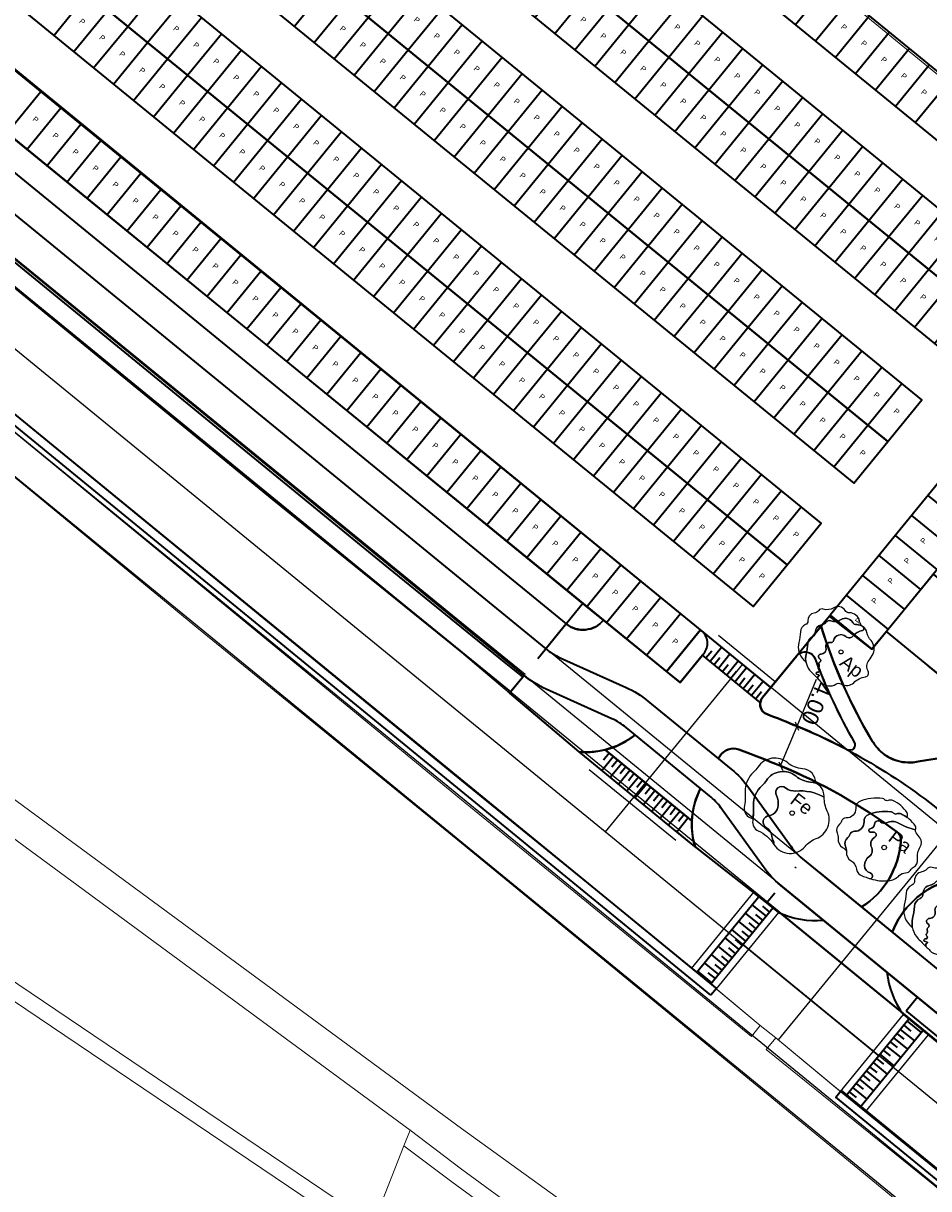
# Model space of a CAD drawing. Header units: metres. Extents: x 93008 to 98406, y 448779 to 454332.
# Tile 72 of 136: x 95459 to 95543, y 451742 to 451851. Entities that reach past the tile are written whole.
import ezdxf
from ezdxf.enums import TextEntityAlignment as Align

# ---------------------------------------------------------------- set-up
doc = ezdxf.new("R2010")
doc.units = ezdxf.units.M
doc.header["$MEASUREMENT"] = 0
doc.header["$PDMODE"] = 3
doc.header["$PDSIZE"] = 0.25
doc.linetypes.add('XX-PROJECTGRENS', pattern=[18, 12, -3, 0, -3])
doc.layers.get('DefPoints').update_dxf_attribs({"color": 6})
for name, color, linetype, lineweight in [('B-PV-GR-HAAG-G', 85, 'GR-HAAG1', 35), ('B-PV-VH-VERHARDING_FIETSPAD-G', 252, 'Continuous', 18), ('B-PV-VW-MARKERING_PARKEERVAK-G', 7, 'Continuous', 35), ('B-PV-VW-MARKERING_PARKEERVAK-SCHEDING-G', 7, 'Continuous', 35), ('B-RO-GR-BEPLANTING_CULTUUR_VASTE PLANTENVAK-GV', 83, 'Continuous', 18), ('B-RO-VH-VERHARDING_ASFALT-GV', 252, 'Continuous', 18), ('N-PV-GR-BOOM-BRUIN-S', 32, 'Continuous', 25), ('N-PV-GR-BOOM-BRUINDONKER-S', 34, 'Continuous', 25), ('N-PV-GR-BOOM-GEEL-S', 2, 'Continuous', 25), ('N-PV-GR-BOOM-GEELDONKER-S', 42, 'Continuous', 25), ('N-PV-GR-BOOM-GROEN-S', 3, 'Continuous', 25), ('N-PV-GR-BOOM-GROENDONKER-S', 85, 'Continuous', 25), ('N-PV-GR-BOOM-S', 1, 'Continuous', 25), ('N-PV-GR-BOOM-T', 1, 'Continuous', 25), ('N-PV-GR-GROENSTROOK-G', 3, 'Continuous', 35), ('N-PV-KG-GRENS_BEHEER-G', 210, 'Continuous', 35), ('N-PV-KG-PROJECTGRENS-G', 7, 'XX-PROJECTGRENS', 35), ('N-PV-VH-VERHARDING_ASFALT-G', 252, 'Continuous', 35), ('N-PV-VH-VERHARDING_FIETSPAD-G', 1, 'Continuous', 35), ('N-PV-VH-VERHARDING_TEGEL-G', 252, 'Continuous', 35), ('N-PV-VW-MARKERING_SYMBOOL-G', 7, 'Continuous', 35), ('X-XX-AL-MAATVOERING-G', 7, 'Continuous', 35)]:
    doc.layers.add(name, color=color, linetype=linetype, lineweight=lineweight)
doc.layers.add('B-PV-VW-MARKERING_PARKEERVAK-T', color=7, linetype='Continuous', lineweight=25, plot=False)
for name, color, linetype, lineweight, true_color in [('B-RO-OG-TERREIN_CULTUURSCHEIDING-V', 7, 'Continuous', 18, 0x28c846), ('B-RO-OG-WATER-V', 7, 'Continuous', 18, 0xafcde1), ('B-RO-OG-WATER_SLOOT-V', 7, 'Continuous', 18, 0xafcde1), ('B-RO-VH-VERHARDING_ASFALT-SEC-V', 7, 'Continuous', 18, 0xcdcdcd), ('B-RO-VH-VERHARDING_BETONSTRAATSTEEN-V', 7, 'Continuous', 18, 0xcdcdcd)]:
    doc.layers.add(name, color=color, linetype=linetype, lineweight=lineweight, true_color=true_color)
doc.layers.add('X-XX-AL-HULPLIJN-G', color=6, linetype='Continuous', plot=False)
doc.layers.add('X-XX-AL-SCHADUW-G', color=6, linetype='Continuous')
doc.styles.add('Panno Light', font='arial.ttf')
doc.styles.add('peil', font='arial.ttf', dxfattribs={"height": 1.8})
doc.styles.get("Standard").update_dxf_attribs({"font": 'arial.ttf'})
doc.linetypes.add('GR-HAAG1', pattern='A,6,[176,NLCS.SHX,S=0.125,R=0,X=0,Y=0],-2', length=8)
doc.dimstyles.new('wissing_annotative_1.5', dxfattribs={"dimscale": 0, "dimtxt": 1.5, "dimasz": 0.6, "dimexe": 0.18, "dimexo": 0.0625, "dimgap": 0.09, "dimtad": 1, "dimzin": 0, "dimdsep": 46, "dimtxsty": 'Panno Light', "dimblk": 'OBLIQUE', "dimcen": 0.09, "dimclrt": 256, "dimadec": 0, "dimazin": 0, "dimtfac": 1, "dimtofl": 0, "dimtmove": 0, "dimatfit": 2, "dimldrblk": 'OBLIQUE', "dimfxl": 1, "dimtolj": 1, "dimtzin": 0, "dimarcsym": 0})

# ---------------------------------------------------------------- blocks, each defined once
blk = doc.blocks.new('-P')
at = {"layer": 'B-PV-VW-MARKERING_PARKEERVAK-T'}
blk.add_text('P', height=0.5, dxfattribs=at).set_placement((0, 0), align=Align.MIDDLE_CENTER)
blk = doc.blocks.new('*U9')
at = {"layer": 'B-PV-VW-MARKERING_PARKEERVAK-G'}
blk.add_lwpolyline([(0, 0), (115.2, 0), (115.2, 5), (0, 5)], close=True, dxfattribs=at)
at = {"layer": 'B-PV-VW-MARKERING_PARKEERVAK-SCHEDING-G'}
for p, q in [((31.2, 0), (31.2, 5)), ((33.6, 0), (33.6, 5)), ((36, 0), (36, 5)), ((38.4, 0), (38.4, 5)), ((40.8, 0), (40.8, 5)), ((43.2, 0), (43.2, 5)), ((45.6, 0), (45.6, 5)), ((48, 0), (48, 5)), ((50.4, 0), (50.4, 5)), ((52.8, 0), (52.8, 5)), ((55.2, 0), (55.2, 5)), ((57.6, 0), (57.6, 5)), ((60, 0), (60, 5)), ((62.4, 0), (62.4, 5)), ((64.8, 0), (64.8, 5)), ((67.2, 0), (67.2, 5)), ((69.6, 0), (69.6, 5)), ((72, 0), (72, 5)), ((74.4, 0), (74.4, 5)), ((76.8, 0), (76.8, 5)), ((79.2, 0), (79.2, 5)), ((81.6, 0), (81.6, 5)), ((84, 0), (84, 5)), ((86.4, 0), (86.4, 5)), ((88.8, 0), (88.8, 5)), ((91.2, 0), (91.2, 5)), ((93.6, 0), (93.6, 5)), ((96, 0), (96, 5)), ((98.4, 0), (98.4, 5)), ((100.8, 0), (100.8, 5)), ((103.2, 0), (103.2, 5)), ((105.6, 0), (105.6, 5)), ((108, 0), (108, 5)), ((110.4, 0), (110.4, 5)), ((112.8, 0), (112.8, 5)), ((115.2, 0), (115.2, 5))]:
    blk.add_line(p, q, dxfattribs=at)
at = {"layer": 'B-PV-VW-MARKERING_PARKEERVAK-T'}
for p in [(32.46, 2.67), (34.86, 2.67), (37.26, 2.67), (39.66, 2.67), (42.06, 2.67), (44.46, 2.67), (46.86, 2.67), (49.26, 2.67), (51.66, 2.67), (54.06, 2.67), (56.46, 2.67), (58.86, 2.67), (61.26, 2.67), (63.66, 2.67), (66.06, 2.67), (68.46, 2.67), (70.86, 2.67), (73.26, 2.67), (75.66, 2.67), (78.06, 2.67), (80.46, 2.67), (82.86, 2.67), (85.26, 2.67), (87.66, 2.67), (90.06, 2.67), (92.46, 2.67), (94.86, 2.67), (97.26, 2.67), (99.66, 2.67), (102.06, 2.67), (104.46, 2.67), (106.86, 2.67), (109.26, 2.67), (111.66, 2.67), (114.06, 2.67)]:
    blk.add_blockref('-P', p, dxfattribs=at)
blk = doc.blocks.new('*U69')
at = {"layer": 'B-PV-VW-MARKERING_PARKEERVAK-G'}
blk.add_lwpolyline([(0, 0), (115.2, 0), (115.2, 5), (0, 5)], close=True, dxfattribs=at)
at = {"layer": 'B-PV-VW-MARKERING_PARKEERVAK-SCHEDING-G'}
for p, q in [((36, 0), (36, 5)), ((38.4, 0), (38.4, 5)), ((40.8, 0), (40.8, 5)), ((43.2, 0), (43.2, 5)), ((45.6, 0), (45.6, 5)), ((48, 0), (48, 5)), ((50.4, 0), (50.4, 5)), ((52.8, 0), (52.8, 5)), ((55.2, 0), (55.2, 5)), ((57.6, 0), (57.6, 5)), ((60, 0), (60, 5)), ((62.4, 0), (62.4, 5)), ((64.8, 0), (64.8, 5)), ((67.2, 0), (67.2, 5)), ((69.6, 0), (69.6, 5)), ((72, 0), (72, 5)), ((74.4, 0), (74.4, 5)), ((76.8, 0), (76.8, 5)), ((79.2, 0), (79.2, 5)), ((81.6, 0), (81.6, 5)), ((84, 0), (84, 5)), ((86.4, 0), (86.4, 5)), ((88.8, 0), (88.8, 5)), ((91.2, 0), (91.2, 5)), ((93.6, 0), (93.6, 5)), ((96, 0), (96, 5)), ((98.4, 0), (98.4, 5)), ((100.8, 0), (100.8, 5)), ((103.2, 0), (103.2, 5)), ((105.6, 0), (105.6, 5)), ((108, 0), (108, 5)), ((110.4, 0), (110.4, 5)), ((112.8, 0), (112.8, 5)), ((115.2, 0), (115.2, 5))]:
    blk.add_line(p, q, dxfattribs=at)
at = {"layer": 'B-PV-VW-MARKERING_PARKEERVAK-T'}
for p in [(39.66, 2.67), (42.06, 2.67), (44.46, 2.67), (46.86, 2.67), (49.26, 2.67), (51.66, 2.67), (54.06, 2.67), (56.46, 2.67), (58.86, 2.67), (61.26, 2.67), (63.66, 2.67), (66.06, 2.67), (68.46, 2.67), (70.86, 2.67), (73.26, 2.67), (75.66, 2.67), (78.06, 2.67), (80.46, 2.67), (82.86, 2.67), (85.26, 2.67), (87.66, 2.67), (90.06, 2.67), (92.46, 2.67), (94.86, 2.67), (97.26, 2.67), (99.66, 2.67), (102.06, 2.67), (104.46, 2.67), (106.86, 2.67), (109.26, 2.67), (111.66, 2.67), (114.06, 2.67)]:
    blk.add_blockref('-P', p, dxfattribs=at)
blk = doc.blocks.new('*U43')
at = {"layer": 'B-PV-VW-MARKERING_PARKEERVAK-G'}
blk.add_lwpolyline([(0, 0), (115.2, 0), (115.2, 5), (0, 5)], close=True, dxfattribs=at)
at = {"layer": 'B-PV-VW-MARKERING_PARKEERVAK-SCHEDING-G'}
for p, q in [((84, 0), (84, 5)), ((86.4, 0), (86.4, 5)), ((88.8, 0), (88.8, 5)), ((91.2, 0), (91.2, 5)), ((93.6, 0), (93.6, 5)), ((96, 0), (96, 5)), ((98.4, 0), (98.4, 5))]:
    blk.add_line(p, q, dxfattribs=at)
at = {"layer": 'B-PV-VW-MARKERING_PARKEERVAK-T'}
for p in [(87.66, 2.67), (90.06, 2.67), (92.46, 2.67), (94.86, 2.67), (97.26, 2.67)]:
    blk.add_blockref('-P', p, dxfattribs=at)
blk = doc.blocks.new('*U71')
at = {"layer": 'B-PV-VW-MARKERING_PARKEERVAK-G'}
blk.add_lwpolyline([(0, 0), (55.2, 0), (55.2, 5), (0, 5)], close=True, dxfattribs=at)
at = {"layer": 'B-PV-VW-MARKERING_PARKEERVAK-SCHEDING-G'}
for p, q in [((2.4, 0), (2.4, 5)), ((4.8, 0), (4.8, 5)), ((7.2, 0), (7.2, 5)), ((9.6, 0), (9.6, 5)), ((12, 0), (12, 5)), ((14.4, 0), (14.4, 5)), ((16.8, 0), (16.8, 5)), ((19.2, 0), (19.2, 5)), ((21.6, 0), (21.6, 5)), ((24, 0), (24, 5)), ((26.4, 0), (26.4, 5)), ((28.8, 0), (28.8, 5)), ((31.2, 0), (31.2, 5)), ((33.6, 0), (33.6, 5)), ((36, 0), (36, 5)), ((38.4, 0), (38.4, 5)), ((40.8, 0), (40.8, 5)), ((43.2, 0), (43.2, 5)), ((45.6, 0), (45.6, 5)), ((48, 0), (48, 5)), ((50.4, 0), (50.4, 5)), ((52.8, 0), (52.8, 5)), ((55.2, 0), (55.2, 5))]:
    blk.add_line(p, q, dxfattribs=at)
at = {"layer": 'B-PV-VW-MARKERING_PARKEERVAK-T'}
for p in [(1.26, 2.67), (3.66, 2.67), (6.06, 2.67), (8.46, 2.67), (10.86, 2.67), (13.26, 2.67), (15.66, 2.67), (18.06, 2.67), (20.46, 2.67), (22.86, 2.67), (25.26, 2.67), (27.66, 2.67), (30.06, 2.67), (32.46, 2.67), (34.86, 2.67), (37.26, 2.67), (39.66, 2.67), (42.06, 2.67), (44.46, 2.67), (46.86, 2.67), (49.26, 2.67), (51.66, 2.67), (54.06, 2.67)]:
    blk.add_blockref('-P', p, dxfattribs=at)
blk = doc.blocks.new('*U79')
at = {"layer": 'N-PV-GR-BOOM-BRUIN-S'}
blk.add_lwpolyline([(0.35, 2.05, -0.192519), (-0.61, 2.35, 0.816641), (-1.47, 1.65, -0.256301), (-1.49, 0.17, -0.251484), (-2.13, -0.23, 0.744087), (-2.39, -1.36, -0.257435), (-1.88, -2.18, 0.132007), (-1.74, -2.61, -0.253043), (-1.72, -2.88, -0.004008), (-1.69, -2.92, 0.51341), (1.21, -3.1, -0.13453), (2.24, -2.37, 0.442266), (3.27, 0.18, -0.114927), (2.98, 1.49, 0.146608)], format="xyb", close=True, dxfattribs=at)
blk.add_circle((0, 0), 0.207, dxfattribs=at)
at = {"layer": 'N-PV-GR-BOOM-BRUINDONKER-S'}
blk.add_lwpolyline([(-0.61, 2.35, 0.192519), (0.35, 2.05, -0.146608), (2.98, 1.49, -0.003658), (2.98, 1.53, 0.405204), (1.72, 2.89, -0.162581), (0.36, 3.43, 0.450169), (-2.4, 3.03, -0.064453), (-2.8, 2.56, 0.222215), (-3.59, 0.7, -0.048296), (-3.67, -0.71, 0.339297), (-3.16, -1.65, -0.145068), (-1.72, -2.88, 0.253043), (-1.74, -2.61, -0.132007), (-1.88, -2.18, 0.257435), (-2.39, -1.36, -0.744087), (-2.13, -0.23, 0.251484), (-1.49, 0.17, 0.256301), (-1.47, 1.65, -0.816641)], format="xyb", close=True, dxfattribs=at)
at = {"layer": 'X-XX-AL-SCHADUW-G'}
blk.add_lwpolyline([(-2.4, 3.03, -0.450169), (0.36, 3.43, 0.162581), (1.72, 2.89, -0.09362), (2.2, 2.77, 0.404789), (0.95, 4.13, -0.162581), (-0.41, 4.68, 0.450169), (-3.18, 4.27, -0.064453), (-3.58, 3.81, 0.222215), (-4.36, 1.95, -0.048296), (-4.45, 0.53, 0.339297), (-3.93, -0.41, -0.024124), (-3.65, -0.56, 0.042935), (-3.59, 0.7, -0.222215), (-2.8, 2.56, 0.064453)], format="xyb", close=True, dxfattribs=at)
blk = doc.blocks.new('*U76')
at = {"layer": 'N-PV-GR-BOOM-GROEN-S'}
blk.add_lwpolyline([(2.73, 2.04, 0.194112), (2.27, 2.7, 0.014101), (2.37, 2.56, -0.551355), (2.25, 2.26, 0.179184), (1.29, 1.7, -0.423761), (0.5, 1.63, 0.573312), (-0.79, 1.19, -0.409223), (-1.07, 1, 0.541274), (-1.58, 0.46, -0.481668), (-2.1, -0.22, 0.773685), (-2.23, -0.74, -0.599812), (-2.23, -1.07, 0.402715), (-2.31, -1.32, -0.326121), (-2.36, -1.63, 0.437046), (-2.35, -1.86, -0.794396), (-2.47, -2.13, 0.730074), (-2.59, -2.33, 0.077283), (-2.34, -2.42, -0.872012), (-2.35, -2.55, 0.429806), (-2.45, -2.69, 0.076025), (-2.4, -2.86, -0.003192), (-2.06, -3.21, 0.366642), (-0.56, -3.38, -0.295073), (0.02, -3.37, 0.34419), (1.34, -3.23, -0.15451), (2.56, -2.63, 0.520564), (2.86, -2.03, -0.30268), (2.95, -0.88, 0.064915), (3.37, -0.18, 0.291015), (3.16, 1.21, -0.123778)], format="xyb", close=True, dxfattribs=at)
blk.add_circle((0, 0), 0.207, dxfattribs=at)
at = {"layer": 'N-PV-GR-BOOM-GROENDONKER-S'}
blk.add_lwpolyline([(2.27, 2.7, 0.147874), (1.67, 2.87, -0.26944), (1.19, 3.14, 0.425048), (0, 3.41, -0.232505), (-1.09, 3.28, 0.319522), (-1.58, 3.13, -0.19084), (-2.04, 2.86, 0.375115), (-2.71, 2.05, -0.309288), (-2.98, 1.63, 0.284004), (-3.5, 0.89, -0.045619), (-3.67, -0.23, 0.265003), (-3.14, -2.11, -0.006844), (-2.4, -2.86, -0.076018), (-2.45, -2.69, -0.43517), (-2.35, -2.55, 0.857322), (-2.34, -2.42, -0.077283), (-2.59, -2.33, -0.730074), (-2.47, -2.13, 0.794332), (-2.35, -1.86, -0.448673), (-2.36, -1.62, 0.313449), (-2.31, -1.33, -0.411786), (-2.23, -1.07, 0.599812), (-2.23, -0.74, -0.773685), (-2.1, -0.22, 0.481667), (-1.58, 0.46, -0.542825), (-1.07, 1, 0.406608), (-0.79, 1.19, -0.575855), (0.51, 1.63, 0.420498), (1.29, 1.7, -0.179401), (2.25, 2.26, 0.549049), (2.37, 2.56, -0.014101)], format="xyb", close=True, dxfattribs=at)
at = {"layer": 'X-XX-AL-SCHADUW-G'}
blk.add_lwpolyline([(0.89, 4.12, -0.267086), (0.42, 4.38, 0.425892), (-0.77, 4.65, -0.231967), (-1.86, 4.52, 0.321096), (-2.36, 4.37, -0.189768), (-2.82, 4.1, 0.376187), (-3.49, 3.29, -0.309288), (-3.75, 2.87, 0.285202), (-4.28, 2.13, -0.045466), (-4.45, 1.01, 0.265003), (-3.92, -0.86, -0.002047), (-3.69, -1.09, -0.109973), (-3.67, -0.23, 0.045312), (-3.5, 0.89, -0.286405), (-2.98, 1.63, 0.30929), (-2.71, 2.05, -0.377254), (-2.04, 2.86, 0.188702), (-1.58, 3.13, -0.322673), (-1.09, 3.28, 0.231432), (0, 3.41, -0.426735), (1.2, 3.14, 0.264732), (1.67, 2.87, -0.119156), (2.16, 2.76, -0.073337), (1.96, 3.28, 0.352705)], format="xyb", close=True, dxfattribs=at)
blk = doc.blocks.new('*U68')
at = {"layer": 'N-PV-VW-MARKERING_SYMBOOL-G'}
for p, q in [((0, -0.65), (9.26, -0.65)), ((0.5, -0.65), (0.5, -1.5)), ((1, -0.65), (1, -2.35)), ((1.5, -0.65), (1.5, -1.5)), ((2, -0.65), (2, -2.35)), ((2.5, -0.65), (2.5, -1.5)), ((3, -0.65), (3, -2.35)), ((3.5, -0.65), (3.5, -1.5)), ((4, -0.65), (4, -2.35)), ((4.5, -0.65), (4.5, -1.5)), ((5, -0.65), (5, -2.35)), ((5.5, -0.65), (5.5, -1.5)), ((6, -0.65), (6, -2.35)), ((6.5, -0.65), (6.5, -1.5)), ((7, -0.65), (7, -2.35)), ((7.5, -0.65), (7.5, -1.5)), ((8, -0.65), (8, -2.35)), ((8.5, -0.65), (8.5, -1.5)), ((9, -0.65), (9, -2.35)), ((0, -2.35), (9.26, -2.35))]:
    blk.add_line(p, q, dxfattribs=at)
at = {"layer": 'X-XX-AL-HULPLIJN-G'}
for p, q in [((0, 0), (9.26, 0)), ((0, -3), (9.26, -3))]:
    blk.add_line(p, q, dxfattribs=at)
blk = doc.blocks.new('*U70')
at = {"layer": 'N-PV-VW-MARKERING_SYMBOOL-G'}
for p, q in [((0, -0.65), (9.19, -0.65)), ((0.5, -0.65), (0.5, -1.5)), ((1, -0.65), (1, -2.35)), ((1.5, -0.65), (1.5, -1.5)), ((2, -0.65), (2, -2.35)), ((2.5, -0.65), (2.5, -1.5)), ((3, -0.65), (3, -2.35)), ((3.5, -0.65), (3.5, -1.5)), ((4, -0.65), (4, -2.35)), ((4.5, -0.65), (4.5, -1.5)), ((5, -0.65), (5, -2.35)), ((5.5, -0.65), (5.5, -1.5)), ((6, -0.65), (6, -2.35)), ((6.5, -0.65), (6.5, -1.5)), ((7, -0.65), (7, -2.35)), ((7.5, -0.65), (7.5, -1.5)), ((8, -0.65), (8, -2.35)), ((8.5, -0.65), (8.5, -1.5)), ((9, -0.65), (9, -2.35)), ((0, -2.35), (9.19, -2.35))]:
    blk.add_line(p, q, dxfattribs=at)
at = {"layer": 'X-XX-AL-HULPLIJN-G'}
for p, q in [((0, 0), (9.19, 0)), ((0, -3), (9.19, -3))]:
    blk.add_line(p, q, dxfattribs=at)
blk = doc.blocks.new('*U49')
at = {"layer": 'N-PV-GR-BOOM-GEEL-S'}
blk.add_circle((0, 0), 0.183, dxfattribs=at)
at = {"layer": 'N-PV-GR-BOOM-GROEN-S'}
blk.add_lwpolyline([(2.41, 1.8, 0.194112), (2.01, 2.38, 0.014101), (2.09, 2.26, -0.551355), (1.98, 2, 0.179184), (1.14, 1.5, -0.423761), (0.44, 1.44, 0.573312), (-0.7, 1.05, -0.409223), (-0.94, 0.89, 0.541274), (-1.4, 0.4, -0.481668), (-1.86, -0.19, 0.773685), (-1.97, -0.65, -0.599812), (-1.97, -0.95, 0.402715), (-2.04, -1.17, -0.326121), (-2.09, -1.44, 0.437046), (-2.07, -1.65, -0.794396), (-2.19, -1.88, 0.730074), (-2.29, -2.06, 0.077283), (-2.07, -2.14, -0.872012), (-2.07, -2.25, 0.429806), (-2.17, -2.38, 0.076025), (-2.12, -2.52, -0.003192), (-1.82, -2.84, 0.366642), (-0.49, -2.99, -0.295073), (0.02, -2.98, 0.34419), (1.18, -2.86, -0.15451), (2.26, -2.32, 0.520564), (2.52, -1.79, -0.30268), (2.61, -0.77, 0.064915), (2.98, -0.16, 0.291015), (2.79, 1.07, -0.123778)], format="xyb", close=True, dxfattribs=at)
blk.add_circle((0, 0), 0.183, dxfattribs=at)
at = {"layer": 'N-PV-GR-BOOM-GROENDONKER-S'}
blk.add_lwpolyline([(2.01, 2.38, 0.147874), (1.48, 2.54, -0.26944), (1.05, 2.77, 0.425048), (0, 3.01, -0.232505), (-0.96, 2.9, 0.319522), (-1.4, 2.76, -0.19084), (-1.81, 2.52, 0.375115), (-2.4, 1.81, -0.309288), (-2.63, 1.44, 0.284004), (-3.09, 0.79, -0.045619), (-3.24, -0.2, 0.265003), (-2.77, -1.86, -0.006844), (-2.12, -2.52, -0.076018), (-2.17, -2.38, -0.43517), (-2.07, -2.25, 0.857322), (-2.07, -2.14, -0.077283), (-2.29, -2.06, -0.730074), (-2.19, -1.88, 0.794332), (-2.07, -1.65, -0.448673), (-2.08, -1.43, 0.313449), (-2.04, -1.17, -0.411786), (-1.97, -0.95, 0.599812), (-1.97, -0.65, -0.773685), (-1.86, -0.19, 0.481667), (-1.4, 0.4, -0.542825), (-0.94, 0.89, 0.406608), (-0.7, 1.05, -0.575855), (0.45, 1.44, 0.420498), (1.14, 1.5, -0.179401), (1.99, 2, 0.549049), (2.09, 2.26, -0.014101)], format="xyb", close=True, dxfattribs=at)
at = {"layer": 'X-XX-AL-SCHADUW-G'}
blk.add_lwpolyline([(0.79, 3.64, -0.267086), (0.37, 3.87, 0.425892), (-0.68, 4.11, -0.231967), (-1.65, 3.99, 0.321096), (-2.08, 3.86, -0.189768), (-2.49, 3.62, 0.376187), (-3.08, 2.9, -0.309288), (-3.32, 2.54, 0.285202), (-3.78, 1.88, -0.045466), (-3.93, 0.89, 0.265003), (-3.46, -0.76, -0.002047), (-3.26, -0.96, -0.109973), (-3.24, -0.2, 0.045312), (-3.09, 0.78, -0.286405), (-2.63, 1.44, 0.30929), (-2.4, 1.81, -0.377254), (-1.8, 2.52, 0.188702), (-1.4, 2.76, -0.322673), (-0.96, 2.89, 0.231432), (0, 3.01, -0.426735), (1.06, 2.77, 0.264732), (1.47, 2.54, -0.119156), (1.91, 2.44, -0.073337), (1.73, 2.9, 0.352705)], format="xyb", close=True, dxfattribs=at)
blk = doc.blocks.new('*U42')
at = {"layer": 'B-PV-VW-MARKERING_PARKEERVAK-G'}
blk.add_lwpolyline([(0, 0), (112.8, 0), (112.8, 5), (0, 5)], close=True, dxfattribs=at)
at = {"layer": 'B-PV-VW-MARKERING_PARKEERVAK-SCHEDING-G'}
for p, q in [((33.6, 0), (33.6, 5)), ((36, 0), (36, 5)), ((38.4, 0), (38.4, 5)), ((40.8, 0), (40.8, 5)), ((43.2, 0), (43.2, 5)), ((45.6, 0), (45.6, 5)), ((48, 0), (48, 5)), ((50.4, 0), (50.4, 5)), ((52.8, 0), (52.8, 5)), ((55.2, 0), (55.2, 5)), ((57.6, 0), (57.6, 5)), ((60, 0), (60, 5)), ((62.4, 0), (62.4, 5)), ((64.8, 0), (64.8, 5)), ((67.2, 0), (67.2, 5)), ((69.6, 0), (69.6, 5)), ((72, 0), (72, 5)), ((74.4, 0), (74.4, 5)), ((76.8, 0), (76.8, 5)), ((79.2, 0), (79.2, 5)), ((81.6, 0), (81.6, 5)), ((84, 0), (84, 5)), ((86.4, 0), (86.4, 5)), ((88.8, 0), (88.8, 5)), ((91.2, 0), (91.2, 5)), ((93.6, 0), (93.6, 5)), ((96, 0), (96, 5)), ((98.4, 0), (98.4, 5)), ((100.8, 0), (100.8, 5)), ((103.2, 0), (103.2, 5)), ((105.6, 0), (105.6, 5)), ((108, 0), (108, 5)), ((110.4, 0), (110.4, 5)), ((112.8, 0), (112.8, 5))]:
    blk.add_line(p, q, dxfattribs=at)
at = {"layer": 'B-PV-VW-MARKERING_PARKEERVAK-T'}
for p in [(34.86, 2.67), (37.26, 2.67), (39.66, 2.67), (42.06, 2.67), (44.46, 2.67), (46.86, 2.67), (49.26, 2.67), (51.66, 2.67), (54.06, 2.67), (56.46, 2.67), (58.86, 2.67), (61.26, 2.67), (63.66, 2.67), (66.06, 2.67), (68.46, 2.67), (70.86, 2.67), (73.26, 2.67), (75.66, 2.67), (78.06, 2.67), (80.46, 2.67), (82.86, 2.67), (85.26, 2.67), (87.66, 2.67), (90.06, 2.67), (92.46, 2.67), (94.86, 2.67), (97.26, 2.67), (99.66, 2.67), (102.06, 2.67), (104.46, 2.67), (106.86, 2.67), (109.26, 2.67), (111.66, 2.67)]:
    blk.add_blockref('-P', p, dxfattribs=at)
blk = doc.blocks.new('_Oblique')
at = {"color": 0, "linetype": 'ByBlock', "lineweight": -2}
blk.add_line((-0.5, -0.5), (0.5, 0.5), dxfattribs=at)
blk = doc.blocks.new('*D150')
at = {"layer": 'DefPoints', "color": 0, "transparency": 16777216}
for p in [(95531.21, 451785.42), (95531.21, 451785.42), (95529.68, 451781.73)]:
    blk.add_point(p, dxfattribs=at)
at = {"layer": 'X-XX-AL-MAATVOERING-G', "color": 0, "lineweight": -2, "transparency": 16777216}
for p, q in [((95531.21, 451785.42), (95533.01, 451789.8)), ((95529.68, 451781.73), (95531.21, 451785.42)), ((95531.26, 451785.4), (95531.37, 451785.36)), ((95529.74, 451781.7), (95529.85, 451781.66))]:
    blk.add_line(p, q, dxfattribs=at)
at = {"layer": 'X-XX-AL-MAATVOERING-G', "color": 0, "lineweight": -2, "transparency": 16777216, "xscale": 0.6, "yscale": 0.6, "zscale": 0.6}
for p, rotation in [((95531.21, 451785.42), 67.57028786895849), ((95529.68, 451781.73), 247.5702878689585)]:
    blk.add_blockref('_Oblique', p, dxfattribs=dict(at, rotation=rotation))
at = {"layer": 'X-XX-AL-MAATVOERING-G', "transparency": 16777216, "insert": (95533.01, 451787.56), "char_height": 1.5, "attachment_point": 5, "rotation": 247.5703, "style": 'Panno Light'}
blk.add_mtext('\\A1;4.00', dxfattribs=at)
blk = doc.blocks.new('*U310')
at = {"layer": 'N-PV-GR-BOOM-GEEL-S'}
blk.add_lwpolyline([(2.92, 1.65, -0.077411), (1.33, 2.27, 0.25338), (0.23, 2.3, -0.313234), (-0.33, 2.38, 0.611697), (-0.89, 2.18, -0.321523), (-1.29, 1.75, 0.811438), (-1.29, 1.44, 0.079735), (-1.02, 1.43, -0.80887), (-0.86, 0.96, 0.285039), (-1.25, 0.23, 0.120192), (-1.2, 0.08, -0.390977), (-1.38, -0.83, 0.237366), (-1.82, -1.68, 0.342476), (-1.3, -2.37, -0.687413), (-1.24, -2.92, 0.095092), (0.41, -3.1, 0.185494), (1.4, -2.62, -0.202595), (2, -2.36, 0.257097), (2.45, -2.1, -0.134222), (2.73, -1.83, 0.32068), (3.11, -1.08, -0.193351), (3.36, 0.05, 0.308305), (3.36, 0.86, 0.02394), (2.99, 1.36, -0.225611)], format="xyb", close=True, dxfattribs=at)
blk.add_circle((0, 0), 0.207, dxfattribs=at)
at = {"layer": 'N-PV-GR-BOOM-GEELDONKER-S'}
blk.add_lwpolyline([(1.59, 3.12, 0.215114), (1.15, 3.13, -0.339907), (0.86, 3.2, 0.194739), (0.63, 3.32, 0.062226), (-0.45, 3.32, 0.060058), (-1.43, 3.08, 0.33032), (-1.87, 2.4, -0.454376), (-2.75, 1.51, 0.346389), (-3.18, 1.21, -0.158321), (-3.39, 0.92, 0.347703), (-3.6, 0.12, -0.1163), (-3.51, -0.41, 0.273095), (-3.08, -1.23, -0.219827), (-2.57, -2.01, 0.287405), (-2.03, -2.65, -0.015909), (-1.54, -2.82, 0.018228), (-1.24, -2.92, 0.687413), (-1.3, -2.37, -0.342476), (-1.82, -1.68, -0.237366), (-1.38, -0.83, 0.390977), (-1.2, 0.08, -0.120192), (-1.25, 0.23, -0.285039), (-0.86, 0.96, 0.80887), (-1.02, 1.43, -0.079735), (-1.29, 1.44, -0.811438), (-1.29, 1.75, 0.321523), (-0.89, 2.18, -0.611697), (-0.33, 2.38, 0.313234), (0.23, 2.3, -0.25338), (1.33, 2.27, 0.077411), (2.92, 1.65, -0.044924), (2.94, 1.72, 0.241983), (2.91, 1.98, 0.143352)], format="xyb", close=True, dxfattribs=at)
at = {"layer": 'X-XX-AL-SCHADUW-G'}
blk.add_lwpolyline([(0.81, 4.37, 0.215114), (0.37, 4.37, -0.339907), (0.08, 4.44, 0.194739), (-0.14, 4.56, 0.062226), (-1.23, 4.56, 0.060058), (-2.21, 4.32, 0.33032), (-2.64, 3.64, -0.454376), (-3.53, 2.75, 0.346389), (-3.96, 2.45, -0.158321), (-4.16, 2.16, 0.347703), (-4.38, 1.36, -0.1163), (-4.28, 0.83, 0.273095), (-3.86, 0.01, -0.114686), (-3.5, -0.35, 0.101663), (-3.6, 0.12, -0.347703), (-3.39, 0.92, 0.158321), (-3.18, 1.21, -0.346389), (-2.75, 1.51, 0.454376), (-1.87, 2.4, -0.33032), (-1.43, 3.08, -0.060058), (-0.45, 3.32, -0.062226), (0.63, 3.32, -0.194739), (0.86, 3.2, 0.339907), (1.15, 3.13, -0.215114), (1.59, 3.12, -0.051089), (2.14, 2.8, -0.111985), (2.16, 2.96, 0.241983), (2.14, 3.22, 0.143352)], format="xyb", close=True, dxfattribs=at)

msp = doc.modelspace()

# ---------------------------------------------------------------- linework, layer by layer
at = {"layer": 'B-PV-GR-HAAG-G', "ltscale": 0.25, "flags": 128}
for points in [[(95505.707, 451790.006), (95503.997, 451791.398), (95492.759, 451800.547), (95485.585, 451806.387), (95428.997, 451852.674), (95427.857, 451851.281), (95484.447, 451804.992), (95486.113, 451803.636), (95504.567, 451788.613)], [(95523.198, 451760.411), (95421.556, 451843.581), (95422.063, 451844.201), (95523.704, 451761.03)], [(95541.355, 451758.915), (95541.414, 451758.866), (95575.625, 451730.802), (95579.646, 451727.504), (95583.288, 451724.516), (95587.431, 451721.117), (95589.363, 451719.533), (95610.596, 451702.26), (95611.527, 451701.503), (95612.579, 451702.789), (95588.535, 451722.463), (95584.388, 451725.857), (95580.742, 451728.84), (95576.717, 451732.133), (95542.411, 451760.205)], [(95535.313, 451751.531), (95542.257, 451745.849), (95570.006, 451723.143), (95569.5, 451722.523), (95541.75, 451745.23), (95534.807, 451750.912)]]:
    msp.add_lwpolyline(points, close=True, dxfattribs=at)
at = {"layer": 'B-PV-VH-VERHARDING_FIETSPAD-G'}
for points in [[(95577.016, 451716.002), (95528.339, 451755.356), (95529.246, 451756.436), (95527.766, 451757.567), (95526.959, 451756.55), (95500, 451778.572), (95430.754, 451835.505), (95427.769, 451838.011), (95426.936, 451838.683, 0.0804685), (95423.777, 451840.284), (95421.364, 451840.899, -0.104325), (95417.335, 451842.949), (95413.817, 451845.851, 0.0738906)], [(95416.118, 451840.062, 0.1402487), (95421.38, 451837.543, -0.1111661), (95425.006, 451836.022), (95426.498, 451834.815), (95430.766, 451831.382), (95475.213, 451794.753), (95500, 451774.546), (95525.912, 451753.281), (95553.194, 451730.834)]]:
    msp.add_lwpolyline(points, format="xyb", dxfattribs=at)
at = {"layer": 'B-RO-GR-BEPLANTING_CULTUUR_VASTE PLANTENVAK-GV'}
for points in [[(95505.914, 451790.259), (95500, 451795.085), (95437.105, 451846.412), (95435.784, 451844.725), (95482.387, 451806.514), (95500, 451792.293), (95504.476, 451788.501)], [(95442.737, 451827.271), (95432.086, 451836.377), (95429.322, 451838.656), (95427.847, 451839.862), (95426.936, 451838.683), (95427.769, 451838.011), (95430.754, 451835.505), (95500, 451778.572), (95526.959, 451756.55), (95527.766, 451757.567), (95523.763, 451760.938), (95512.28, 451770.364), (95500, 451780.337)], [(95535.145, 451751.511), (95529.246, 451756.436), (95528.339, 451755.356), (95577.016, 451716.002), (95589.362, 451705.898), (95602.762, 451694.688), (95603.699, 451695.525), (95604.523, 451694.855), (95604.016, 451695.785), (95598.405, 451700)]]:
    msp.add_lwpolyline(points, close=True, dxfattribs=at)
at = {"layer": 'B-RO-OG-TERREIN_CULTUURSCHEIDING-V', "flags": 128}
msp.add_lwpolyline([(95547.534, 451793.104), (95548.262, 451793.75), (95548.322, 451793.804), (95547.687, 451794.337, -0.2452308), (95547.924, 451797.065), (95574.029, 451829.174), (95660.912, 451936.302), (95667.822, 451944.46), (95661.68, 451952.144), (95646.048, 451933.036), (95644.498, 451931.002), (95642.338, 451928.231), (95642.408, 451928.134), (95646.249, 451925.022), (95610.84, 451881.281), (95576.745, 451839.705), (95572.919, 451842.834), (95569.775, 451839.126), (95573.673, 451835.823), (95539.519, 451794.229), (95546.937, 451788.159), (95546.885, 451788.327)], format="xyb", close=True, dxfattribs=at)
at = {"layer": 'B-RO-OG-TERREIN_CULTUURSCHEIDING-V'}
msp.add_lwpolyline([(95553.194, 451730.834), (95525.912, 451753.281), (95500, 451774.546), (95475.213, 451794.753), (95430.766, 451831.382), (95426.498, 451834.815), (95425.006, 451836.022, 0.1111661), (95421.38, 451837.543, -0.1402487), (95416.118, 451840.062)], format="xyb", dxfattribs=at)
msp.add_lwpolyline([(95416.179, 451809.813), (95424.495, 451803.586), (95500, 451748.009), (95515.931, 451736.497)], dxfattribs=at)
at = {"layer": 'B-RO-OG-WATER-V'}
msp.add_lwpolyline([(95379.035, 451781.742, -0.3653886), (95416.989, 451787.649), (95447.25, 451767.36), (95492.4, 451736.86)], format="xyb", dxfattribs=at)
at = {"layer": 'B-RO-OG-WATER_SLOOT-V'}
msp.add_lwpolyline([(95379.035, 451781.742, -0.3653886), (95416.989, 451787.649), (95447.25, 451767.36), (95448.11, 451768.599), (95491.769, 451739.106), (95492.33, 451740.529), (95494.645, 451746.397), (95495.217, 451747.846), (95456.565, 451776.268), (95455.649, 451775.076), (95451.565, 451769.763), (95444.778, 451773.175), (95437.424, 451777.809), (95431.789, 451782.462), (95426.106, 451786.731), (95407.91, 451796.192)], format="xyb", dxfattribs=at)
msp.add_lwpolyline([(95491.769, 451739.106), (95448.11, 451768.599), (95447.25, 451767.36), (95492.4, 451736.86)], dxfattribs=at)
for points in [[(95500, 451744.226), (95495.217, 451747.846), (95494.645, 451746.397), (95499.104, 451743.023), (95508.839, 451735.886), (95518.566, 451728.756), (95528.292, 451721.626), (95537.471, 451714.898), (95538.905, 451715.706)], [(95508.839, 451735.886), (95499.104, 451743.023), (95494.645, 451746.397), (95492.33, 451740.529), (95500.825, 451735.036), (95517.038, 451724.158), (95533.867, 451712.867), (95537.471, 451714.898), (95528.292, 451721.626), (95518.566, 451728.756)]]:
    msp.add_lwpolyline(points, close=True, dxfattribs=at)
at = {"layer": 'B-RO-VH-VERHARDING_ASFALT-GV'}
for points in [[(95404.226, 451870.569), (95422.706, 451855.469), (95435.523, 451844.939), (95435.784, 451844.725), (95482.387, 451806.514), (95500, 451792.293), (95511.367, 451782.663), (95521.356, 451774.481), (95529.452, 451768.157), (95541.16, 451758.557), (95589.11, 451719.223), (95610.344, 451701.95), (95611.459, 451701.043), (95612.82, 451700), (95618.357, 451695.751), (95619.97, 451694.421), (95633.108, 451683.595), (95639.581, 451678.479), (95645.342, 451673.7), (95650.853, 451669.122), (95666.366, 451656.553, -0.2081559), (95680.799, 451627.722, -0.0349005), (95679.922, 451614.949), (95679.418, 451611.748)], [(95598.405, 451700), (95535.145, 451751.511), (95529.246, 451756.436), (95527.766, 451757.567), (95523.763, 451760.938), (95512.28, 451770.364), (95500, 451780.337), (95442.737, 451827.271), (95432.086, 451836.377), (95429.322, 451838.656), (95427.847, 451839.862), (95423.032, 451843.799), (95422.247, 451844.439, 0.1128917), (95418.365, 451846.117, 0.1131425), (95414.14, 451845.937)]]:
    msp.add_lwpolyline(points, format="xyb", dxfattribs=at)
at = {"layer": 'B-RO-VH-VERHARDING_ASFALT-SEC-V'}
msp.add_lwpolyline([(95515.931, 451736.497), (95500, 451748.009), (95424.495, 451803.586), (95422.931, 451801.425), (95422.727, 451801.143), (95456.565, 451776.268), (95495.217, 451747.846), (95500, 451744.226), (95538.905, 451715.706)], dxfattribs=at)
at = {"layer": 'B-RO-VH-VERHARDING_ASFALT-SEC-V', "flags": 128}
msp.add_lwpolyline([(95519.076, 451790.505), (95511.306, 451796.849), (95511.297, 451796.838)], dxfattribs=at)
msp.add_lwpolyline([(95522.417, 451792.041), (95522.541, 451792.192, 0.4142136), (95522.33, 451794.303), (95528.768, 451789.035), (95528.002, 451788.104, 0.1287216), (95527.79, 451787.644, -0.263133), (95527.79, 451787.644), (95522.417, 451792.041)], format="xyb", close=True, dxfattribs=at)
at = {"layer": 'B-RO-VH-VERHARDING_BETONSTRAATSTEEN-V'}
for points in [[(95581.649, 451978.9), (95582.918, 451980.426), (95552.789, 452004.934, 0.159208), (95550.601, 452006.136), (95545.766, 452006.433, 0.2011537), (95543.406, 452005.638), (95473.309, 451920.145), (95465.485, 451910.603), (95469.397, 451907.446), (95500, 451882.359), (95558.317, 451834.554), (95638.141, 451932.632), (95629.912, 451939.391)], [(95533.643, 451767.38, -0.1340327), (95529.493, 451768.104), (95523.683, 451761.004), (95527.766, 451757.567), (95529.246, 451756.436), (95535.236, 451751.437), (95541.102, 451758.605, -0.1340327), (95539.57, 451762.53)]]:
    msp.add_lwpolyline(points, format="xyb", close=True, dxfattribs=at)
at = {"layer": 'B-RO-VH-VERHARDING_BETONSTRAATSTEEN-V', "flags": 128}
msp.add_lwpolyline([(95511.297, 451796.838), (95511.297, 451796.838), (95431.707, 451861.845), (95434.278, 451865.013), (95425.745, 451872.007), (95424.165, 451873.313), (95421.263, 451869.772), (95413.025, 451875.917), (95412.023, 451876.577), (95411.187, 451877.224), (95410.262, 451877.981), (95408.101, 451875.327), (95414.972, 451868.945), (95417.228, 451866.815), (95419.696, 451864.621), (95428.269, 451857.623), (95428.326, 451857.693), (95485.957, 451810.535), (95500, 451799.072), (95507.848, 451792.622, 0.0655435), (95507.848, 451792.622), (95507.848, 451792.622, -0.0834243), (95507.848, 451792.622), (95507.848, 451792.622)], format="xyb", close=True, dxfattribs=at)
at = {"layer": 'N-PV-GR-GROENSTROOK-G'}
for points in [[(95509.748, 451794.944, 0.4149255), (95513.195, 451795.293), (95511.297, 451796.838), (95431.775, 451861.909), (95430.226, 451860.015)], [(95535.86, 451783.239, 0.0238163), (95531.206, 451785.424, 0.0063618), (95528.416, 451786.535, -0.5121827), (95528.002, 451788.104), (95531.184, 451791.97, -0.5785114), (95532.894, 451791.682, 0.0416334), (95536.527, 451783.93, -0.7519749)], [(95537.202, 451768.603, 0.2355282), (95540.871, 451774.728, 0.2573838), (95540.472, 451775.607, 0.0622708), (95529.68, 451781.727, 0.0091353), (95525.801, 451783.246, 0.3550999), (95524.01, 451782.637), (95523.875, 451782.423), (95525.082, 451781.435, -0.0655435), (95526.727, 451779.685), (95530.648, 451774.23, 0.0655435), (95531.72, 451773.088)], [(95523.056, 451778.959), (95522.23, 451779.634, 0.1958678), (95521.727, 451774.191), (95528.374, 451768.999), (95528.368, 451768.992), (95529.493, 451768.104, 0.1340327), (95533.643, 451767.38), (95529.693, 451770.612, -0.0655435), (95528.049, 451772.362), (95524.128, 451777.817, 0.0655435)], [(95540.064, 451766.26), (95577.583, 451735.56), (95577.861, 451735.9, 0.2847137), (95577.999, 451736.944, -0.0134002), (95575.16, 451743.715, 0.2186009), (95567.973, 451750.688, -0.0133443), (95565.332, 451751.702, -0.0946866), (95561.569, 451754.178, -0.0233126), (95548.626, 451767.978, 0.0187744), (95546.083, 451770.739, 0.2825171), (95545.067, 451770.986, 0.2260285)]]:
    msp.add_lwpolyline(points, format="xyb", close=True, dxfattribs=at)
at = {"layer": 'N-PV-GR-GROENSTROOK-G', "flags": 128}
for points in [[(95555.058, 451781.838, -0.0879422), (95557.284, 451780.83, 0.389422), (95561.301, 451781.406), (95563.323, 451783.877), (95543.91, 451799.565), (95539.519, 451794.229), (95539.514, 451794.232), (95538.166, 451792.581), (95534.233, 451795.676), (95533.443, 451794.716, 0.0574414), (95538.078, 451784.246, 0.0600772), (95538.95, 451783.104, 0.2419477), (95542.473, 451782.125, -0.113848)], [(95522.541, 451792.192, 0.4142136), (95522.33, 451794.303), (95522.238, 451794.378), (95519.076, 451790.505), (95520.328, 451789.482, -0.2799654), (95520.328, 451789.482)], [(95516.142, 451784.616), (95515.317, 451785.291, 0.0655435), (95513.985, 451786.117), (95507.863, 451788.88, -0.0655435), (95505.821, 451790.146), (95504.476, 451788.501), (95510.917, 451783.044, 0.1954942)], [(95539.57, 451762.53, 0.1340327), (95541.102, 451758.605), (95541.102, 451758.605), (95589.11, 451719.223), (95610.344, 451701.95), (95611.459, 451701.043), (95612.728, 451702.667)]]:
    msp.add_lwpolyline(points, format="xyb", close=True, dxfattribs=at)
at = {"layer": 'N-PV-KG-GRENS_BEHEER-G', "flags": 128}
msp.add_lwpolyline([(95728.569, 451777.825), (95615.528, 451870.355), (95605.389, 451857.78), (95563.981, 451806.839), (95553.526, 451793.977), (95548.073, 451787.229), (95539.514, 451794.232), (95538.164, 451792.582), (95534.233, 451795.676), (95528.002, 451788.104), (95528.002, 451788.104, 0.5121827), (95528.416, 451786.535, -0.0063618), (95531.206, 451785.424, -0.0813901), (95546.06, 451776.238, 0.1491238), (95546.38, 451775.423, 0.0322224), (95563.659, 451756.33, 0.0946866), (95566.482, 451754.473, 0.0133443), (95568.973, 451753.517, -0.2186009), (95577.957, 451744.8, 0.0100224), (95580, 451739.833, 0.2032764)], format="xyb", dxfattribs=at)
at = {"layer": 'N-PV-KG-PROJECTGRENS-G', "flags": 128}
msp.add_lwpolyline([(95528.768, 451789.035), (95522.238, 451794.378), (95519.076, 451790.505), (95511.297, 451796.838), (95505.914, 451790.259), (95504.476, 451788.501), (95510.917, 451783.044), (95511.409, 451782.628), (95519.184, 451776.26), (95521.356, 451774.481), (95528.374, 451768.999), (95531.72, 451773.088), (95646.308, 451679.324), (95647.253, 451677.203), (95728.569, 451777.825), (95615.528, 451870.355), (95605.389, 451857.78), (95563.981, 451806.839), (95553.526, 451793.977), (95548.073, 451787.229), (95539.514, 451794.232), (95538.164, 451792.582), (95534.233, 451795.676), (95528.768, 451789.035)], close=True, dxfattribs=at)
at = {"layer": 'N-PV-VH-VERHARDING_ASFALT-G', "flags": 128}
msp.add_lwpolyline([(95521.422, 451776.628), (95513.355, 451783.229, -0.0849841), (95510.917, 451783.044), (95511.409, 451782.628), (95519.184, 451776.26), (95521.356, 451774.481), (95521.727, 451774.191, -0.0853465)], format="xyb", close=True, dxfattribs=at)
at = {"layer": 'N-PV-VH-VERHARDING_FIETSPAD-G'}
msp.add_lwpolyline([(95644.387, 451676.761), (95529.693, 451770.612, -0.0655435), (95528.049, 451772.362), (95524.128, 451777.817, 0.0655435), (95523.056, 451778.959), (95515.317, 451785.291, 0.0655435), (95513.985, 451786.117), (95507.863, 451788.88, -0.0655435), (95505.821, 451790.146), (95426.299, 451855.216), (95428.326, 451857.693), (95507.848, 451792.622, 0.0655435), (95509.179, 451791.797), (95515.302, 451789.033, -0.0655435), (95517.343, 451787.768), (95525.082, 451781.435, -0.0655435), (95526.727, 451779.685), (95530.648, 451774.23, 0.0655435), (95531.72, 451773.088), (95646.308, 451679.324), (95650.853, 451669.122), (95645.342, 451673.7), (95645.583, 451673.99)], format="xyb", close=True, dxfattribs=at)
at = {"layer": 'N-PV-VH-VERHARDING_TEGEL-G', "flags": 128}
msp.add_lwpolyline([(95555.058, 451781.838, 0.113848), (95542.473, 451782.125, -0.3195967), (95538.227, 451783.995), (95538.227, 451783.995, -0.058906), (95533.443, 451794.716), (95531.184, 451791.97, -0.5800787), (95532.895, 451791.678, 0.0416117), (95536.527, 451783.93, -0.7519749), (95535.86, 451783.239, 0.0237826), (95531.213, 451785.422, 0.0063772), (95528.416, 451786.535, -0.3597436), (95527.79, 451787.644), (95522.417, 451792.041), (95520.328, 451789.482), (95513.195, 451795.293, -0.4156064), (95509.743, 451794.948), (95507.848, 451792.622, 0.0655435), (95509.179, 451791.797), (95515.302, 451789.033, -0.0655435), (95517.343, 451787.768), (95523.875, 451782.423), (95524.01, 451782.637, -0.3556633), (95525.804, 451783.245, -0.0091204), (95529.676, 451781.728, -0.0622899), (95540.472, 451775.607, -0.2573838), (95540.871, 451774.728, -0.2355282), (95537.202, 451768.603), (95540.064, 451766.26, -0.2260285), (95545.067, 451770.986, -0.2825171)], format="xyb", dxfattribs=at)
msp.add_lwpolyline([(95522.23, 451779.634), (95516.142, 451784.616, -0.1087041), (95513.355, 451783.229), (95513.355, 451783.229), (95521.422, 451776.628), (95521.422, 451776.628, -0.1087041)], format="xyb", close=True, dxfattribs=at)
at = {"layer": 'N-PV-VW-MARKERING_SYMBOOL-G'}
for p, q in [((95522.726, 451791.787), (95523.265, 451792.445)), ((95523.113, 451791.471), (95524.19, 451792.786)), ((95527.79, 451787.644), (95522.417, 451792.041)), ((95523.5, 451791.154), (95524.039, 451791.812)), ((95523.887, 451790.837), (95524.964, 451792.153)), ((95524.274, 451790.521), (95524.813, 451791.178)), ((95524.661, 451790.204), (95525.738, 451791.52)), ((95525.048, 451789.887), (95525.587, 451790.545)), ((95525.435, 451789.571), (95526.512, 451790.886)), ((95526.209, 451788.937), (95527.286, 451790.253)), ((95525.822, 451789.254), (95526.36, 451789.912)), ((95526.596, 451788.621), (95527.134, 451789.279)), ((95526.983, 451788.304), (95528.06, 451789.62)), ((95527.37, 451787.988), (95527.908, 451788.645)), ((95514.129, 451782.596), (95513.053, 451781.28)), ((95513.742, 451782.912), (95513.204, 451782.254)), ((95513.355, 451783.229), (95521.422, 451776.628)), ((95514.903, 451781.962), (95513.826, 451780.647)), ((95514.516, 451782.279), (95513.978, 451781.621)), ((95515.29, 451781.646), (95514.752, 451780.988)), ((95515.677, 451781.329), (95514.6, 451780.013)), ((95516.451, 451780.696), (95515.374, 451779.38)), ((95516.064, 451781.012), (95515.526, 451780.355)), ((95516.838, 451780.379), (95516.3, 451779.721)), ((95517.225, 451780.062), (95516.148, 451778.747)), ((95517.999, 451779.429), (95516.922, 451778.114)), ((95517.612, 451779.746), (95517.073, 451779.088)), ((95518.773, 451778.796), (95517.696, 451777.48)), ((95518.386, 451779.113), (95517.847, 451778.455)), ((95519.547, 451778.163), (95518.47, 451776.847)), ((95519.16, 451778.479), (95518.621, 451777.821)), ((95520.32, 451777.529), (95519.244, 451776.214)), ((95519.934, 451777.846), (95519.395, 451777.188)), ((95520.707, 451777.213), (95520.169, 451776.555)), ((95521.094, 451776.896), (95520.018, 451775.58))]:
    msp.add_line(p, q, dxfattribs=at)
at = {"layer": 'X-XX-AL-HULPLIJN-G'}
for p, q in [((95672.207, 451671.662), (95433.705, 451866.822)), ((95666.828, 451662.533), (95428.326, 451857.693)), ((95664.802, 451660.056), (95426.299, 451855.216)), ((95663.535, 451658.508), (95425.033, 451853.668)), ((95660.686, 451655.026), (95422.183, 451850.186)), ((95656.886, 451650.382), (95418.383, 451845.542)), ((95654.859, 451647.905), (95416.357, 451843.066)), ((95529.177, 451789.545), (95523.905, 451793.859)), ((95511.867, 451781.41), (95519.934, 451774.809)), ((95529.478, 451756.243), (95545.931, 451776.35)), ((95526.183, 451765.086), (95538.798, 451754.763))]:
    msp.add_line(p, q, dxfattribs=at)
at = {"layer": 'X-XX-AL-HULPLIJN-G', "flags": 128}
msp.add_lwpolyline([(95526.122, 451791.2), (95513.348, 451775.588)], dxfattribs=at)
at = {"layer": 'X-XX-AL-HULPLIJN-G'}
for centre, start, end in [((95532.895, 451775.345), 244.83012, 275.36615), ((95547.525, 451763.373), 186.04881, 216.58485)]:
    msp.add_arc(centre, 8, start, end, dxfattribs=at)

# ---------------------------------------------------------------- block references
at = {"layer": 'B-PV-VW-MARKERING_PARKEERVAK-G'}
for name, p, rotation in [('*U43', (95465.987, 451903.827), 320.7668916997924), ('*U9', (95459.789, 451896.236), 320.7668916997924), ('*U9', (95456.627, 451892.363), 320.7668916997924), ('*U9', (95450.428, 451884.773), 320.7668916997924), ('*U9', (95447.266, 451880.9), 320.7668916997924), ('*U69', (95441.068, 451873.309), 320.7668916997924), ('*U9', (95437.905, 451869.436), 320.7668916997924), ('*U42', (95431.703, 451861.848), 320.7668916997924), ('*U71', (95538.166, 451792.581), 50.7668916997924)]:
    msp.add_blockref(name, p, dxfattribs=dict(at, rotation=rotation))
at = {"layer": 'N-PV-GR-BOOM-S'}
for name, p in [('*U49', (95535.296, 451792.332)), ('*U79', (95530.749, 451777.342)), ('*U310', (95539.303, 451774.141)), ('*U76', (95545.624, 451767.764))]:
    msp.add_blockref(name, p, dxfattribs=at)
at = {"layer": 'N-PV-VW-MARKERING_SYMBOOL-G'}
for name, p, rotation in [('*U70', (95529.493, 451768.104), 230.707483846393), ('*U68', (95535.236, 451751.437), 50.70748384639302)]:
    msp.add_blockref(name, p, dxfattribs=dict(at, rotation=rotation))

# ---------------------------------------------------------------- texts
at = {"layer": 'N-PV-GR-BOOM-T', "style": 'peil'}
for s, p in [('Ap', (95535.072, 451791.16)), ('Fe', (95530.462, 451778.329)), ('Pa', (95539.577, 451774.834))]:
    msp.add_text(s, height=1.25, rotation=322.307, dxfattribs=at).set_placement(p)

# ---------------------------------------------------------------- dimensions: what is measured, and where the dimension line sits
at = {"layer": 'X-XX-AL-MAATVOERING-G'}
dim = msp.add_aligned_dim(p1=(95529.68, 451781.727), p2=(95531.206, 451785.424), distance=0, dimstyle='wissing_annotative_1.5', override={"dimscale": 1}, dxfattribs=at)
dim.commit()
dim.dimension.update_dxf_attribs({"geometry": '*D150', "text_midpoint": (95533.014, 451787.562)})

doc.saveas('drawing.dxf')
